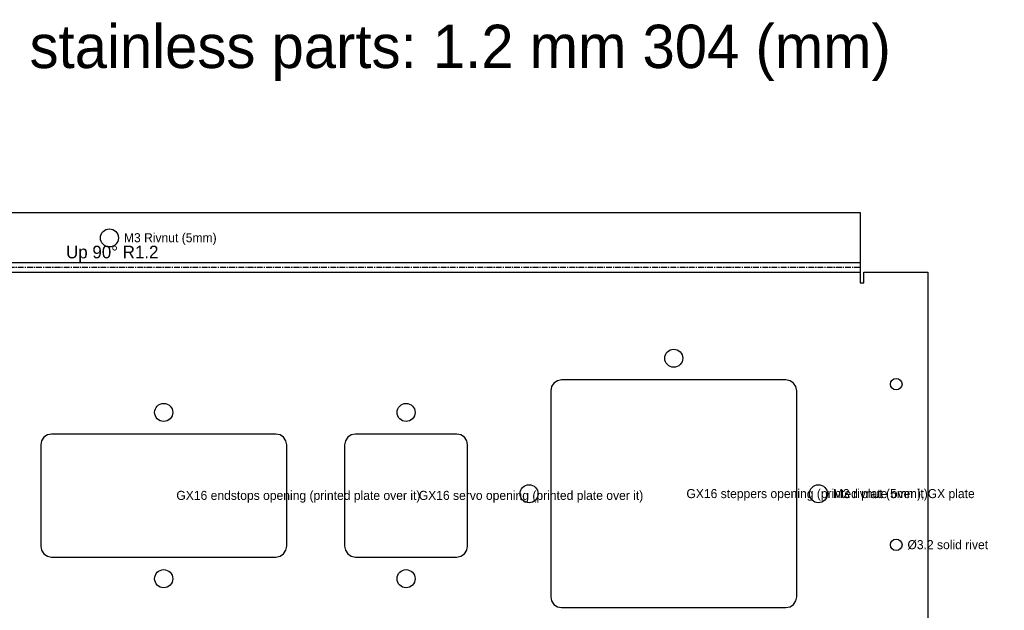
# Model space of a CAD drawing. Header units: millimetres. Extents: x 0 to 1371, y -1092 to 53.
# Tile 6 of 10: x 325 to 597, y -110 to 53. Entities that reach past the tile are written whole.
import ezdxf

# ---------------------------------------------------------------- set-up
doc = ezdxf.new("R2010")
doc.units = ezdxf.units.MM
doc.linetypes.add('CENTER2', pattern=[2.541, 1.587, -0.318, 0.318, -0.318])
for name, color, linetype in [('Bend Center', 1, 'CENTER2'), ('Bend Notes', 3, 'CONTINUOUS'), ('Leaders', 5, 'CONTINUOUS'), ('Part Labels', 2, 'Continuous'), ('Visible', 7, 'CONTINUOUS'), ('Visible Narrow', 8, 'CONTINUOUS')]:
    doc.layers.add(name, color=color, linetype=linetype)

msp = doc.modelspace()

# ---------------------------------------------------------------- linework, layer by layer
at = {"layer": 'Bend Center'}
msp.add_line((556.93, -15.16), (141.93, -15.16), dxfattribs=at)
at = {"layer": 'Visible'}
for p, q in [((141.93, 0), (556.93, 0)), ((556.93, 0), (556.93, -13.3)), ((556.93, -13.3), (556.93, -13.8)), ((556.93, -13.8), (556.93, -16.51)), ((556.93, -16.51), (556.93, -19.41)), ((557.93, -19.41), (557.93, -16.51)), ((557.93, -16.51), (575.63, -16.51)), ((575.63, -16.51), (575.63, -122.41)), ((556.93, -19.41), (557.93, -19.41)), ((471.66, -48.17), (471.43, -49.31)), ((472.31, -47.19), (471.66, -48.17)), ((473.28, -46.54), (472.31, -47.19)), ((474.43, -46.31), (473.28, -46.54)), ((536.43, -46.31), (474.43, -46.31)), ((537.58, -46.54), (536.43, -46.31)), ((538.55, -47.19), (537.58, -46.54)), ((539.2, -48.17), (538.55, -47.19)), ((539.43, -49.31), (539.2, -48.17)), ((471.43, -49.31), (471.43, -106.31)), ((539.43, -106.31), (539.43, -49.31)), ((331.31, -62.19), (330.66, -63.17)), ((332.28, -61.54), (331.31, -62.19)), ((333.43, -61.31), (332.28, -61.54)), ((395.43, -61.31), (333.43, -61.31)), ((396.58, -61.54), (395.43, -61.31)), ((397.55, -62.19), (396.58, -61.54)), ((398.2, -63.17), (397.55, -62.19)), ((415.31, -62.19), (414.66, -63.17)), ((416.28, -61.54), (415.31, -62.19)), ((417.43, -61.31), (416.28, -61.54)), ((445.43, -61.31), (417.43, -61.31)), ((446.58, -61.54), (445.43, -61.31)), ((447.55, -62.19), (446.58, -61.54)), ((448.2, -63.17), (447.55, -62.19)), ((330.66, -63.17), (330.43, -64.31)), ((330.43, -64.31), (330.43, -92.31)), ((398.43, -64.31), (398.2, -63.17)), ((398.43, -92.31), (398.43, -64.31)), ((414.66, -63.17), (414.43, -64.31)), ((414.43, -64.31), (414.43, -92.31)), ((448.43, -64.31), (448.2, -63.17)), ((448.43, -92.31), (448.43, -64.31)), ((330.43, -92.31), (330.66, -93.46)), ((398.2, -93.46), (398.43, -92.31)), ((414.43, -92.31), (414.66, -93.46)), ((448.2, -93.46), (448.43, -92.31)), ((330.66, -93.46), (331.31, -94.44)), ((331.31, -94.44), (332.28, -95.09)), ((332.28, -95.09), (333.43, -95.31)), ((395.43, -95.31), (396.58, -95.09)), ((396.58, -95.09), (397.55, -94.44)), ((397.55, -94.44), (398.2, -93.46)), ((414.66, -93.46), (415.31, -94.44)), ((415.31, -94.44), (416.28, -95.09)), ((416.28, -95.09), (417.43, -95.31)), ((445.43, -95.31), (446.58, -95.09)), ((446.58, -95.09), (447.55, -94.44)), ((447.55, -94.44), (448.2, -93.46)), ((333.43, -95.31), (395.43, -95.31)), ((417.43, -95.31), (445.43, -95.31)), ((471.43, -106.31), (471.66, -107.46)), ((471.66, -107.46), (472.31, -108.44)), ((472.31, -108.44), (473.28, -109.09)), ((537.58, -109.09), (538.55, -108.44)), ((538.55, -108.44), (539.2, -107.46)), ((539.2, -107.46), (539.43, -106.31)), ((473.28, -109.09), (474.43, -109.31)), ((474.43, -109.31), (536.43, -109.31)), ((536.43, -109.31), (537.58, -109.09))]:
    msp.add_line(p, q, dxfattribs=at)
for centre, radius in [((349.43, -7), 2.5), ((505.43, -40.31), 2.5), ((566.93, -47.47), 1.6), ((364.43, -55.31), 2.5), ((431.43, -55.31), 2.5), ((465.43, -77.81), 2.5), ((545.43, -77.81), 2.5), ((566.93, -91.95), 1.6), ((364.43, -101.31), 2.5), ((431.43, -101.31), 2.5)]:
    msp.add_circle(centre, radius, dxfattribs=at)
at = {"layer": 'Visible Narrow'}
for p, q in [((141.93, -13.8), (556.93, -13.8)), ((141.93, -16.51), (556.93, -16.51))]:
    msp.add_line(p, q, dxfattribs=at)

# ---------------------------------------------------------------- texts
at = {"layer": 'Bend Notes'}
msp.add_text('Up 90%%D R1.2', height=3.5, dxfattribs=at).set_placement((337.43, -12.66))
at = {"layer": 'Leaders'}
for s, p in [('M3 Rivnut (5mm)', (353.43, -8.2)), ('GX16 endstops opening (printed plate over it)', (367.93, -79.51)), ('GX16 servo opening (printed plate over it)', (434.93, -79.51)), ('GX16 steppers opening (printed plate over it)', (508.93, -79.01)), ('M3 rivnut (5mm), GX plate', (549.43, -79.01)), ('%%c3.2 solid rivet', (570.03, -93.15))]:
    msp.add_text(s, height=2.5, dxfattribs=at).set_placement(p)
at = {"layer": 'Part Labels'}
msp.add_text('2026-10-16 Plotter enclosure cut pack v6 · all stainless parts: 1.2 mm 304 (mm)', height=12, dxfattribs=at).set_placement((0, 40))

doc.saveas('drawing.dxf')
